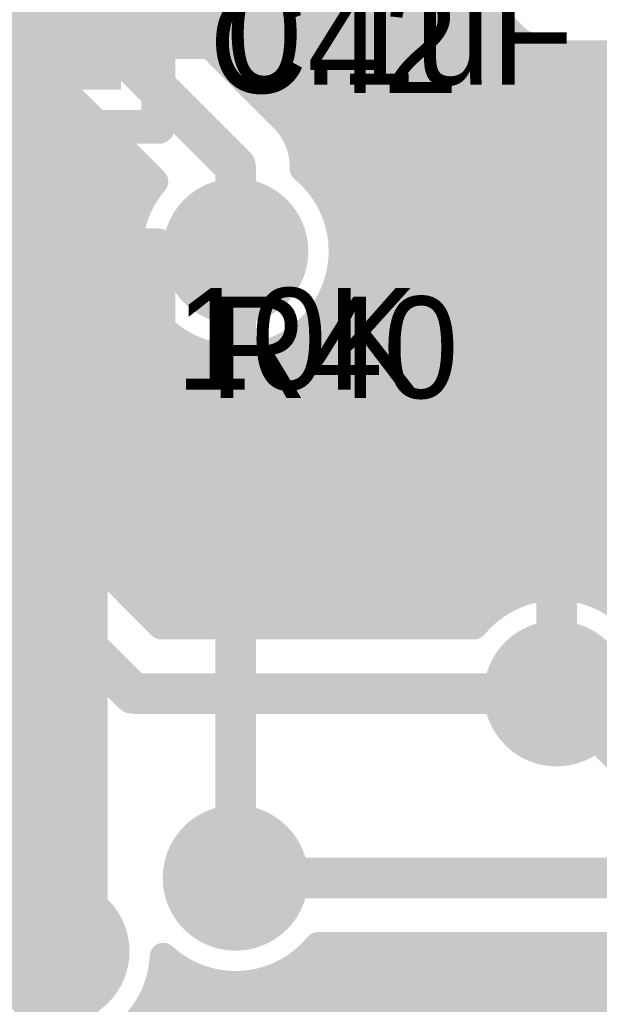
# Model space of a CAD drawing. Extents: x 7.17 to 14.1, y 4 to 11.75.
# Tile 37 of 189: x 8.34 to 8.52, y 7.09 to 7.38. Entities that reach past the tile are written whole.
import ezdxf

# ---------------------------------------------------------------- set-up
doc = ezdxf.new("R2010")
doc.units = 0
doc.layers.get('0').update_dxf_attribs({"linetype": 'CONTINUOUS'})
for name, color, linetype in [('BOTTOMLAYER', 5, 'CONTINUOUS'), ('BOTTOMSOLDER', 6, 'CONTINUOUS'), ('MECHANICAL1', 6, 'CONTINUOUS'), ('TOPLAYER', 1, 'CONTINUOUS'), ('TOPOVERLAY', 2, 'CONTINUOUS'), ('TOPPASTE', 8, 'CONTINUOUS'), ('TOPSOLDER', 216, 'CONTINUOUS')]:
    doc.layers.add(name, color=color, linetype=linetype)

# ---------------------------------------------------------------- blocks, each defined once
blk = doc.blocks.new('0603_60')
at = {"layer": 'MECHANICAL1', "const_width": 0.01}
for points in [[(-0.000531, -0.014252), (-0.000531, 0.015748)], [(-0.000531, 0.015748), (0.059468, 0.015748)], [(0.059468, -0.014252), (0.059468, 0.015748)], [(-0.000531, -0.014252), (0.059468, -0.014252)]]:
    blk.add_lwpolyline(points, dxfattribs=at)
at = {"layer": 'MECHANICAL1', "const_width": 0.005}
for points in [[(-0.003031, 0.015748, 1), (0.001969, 0.015748, 1)], [(-0.003031, 0.015748, 1), (0.001969, 0.015748, 1)], [(0.056968, 0.015748, 1), (0.061968, 0.015748, 1)], [(0.056968, 0.015748, 1), (0.061968, 0.015748, 1)], [(-0.003031, -0.014252, 1), (0.001969, -0.014252, 1)], [(-0.003031, -0.014252, 1), (0.001969, -0.014252, 1)], [(0.056968, -0.014252, 1), (0.061968, -0.014252, 1)], [(0.056968, -0.014252, 1), (0.061968, -0.014252, 1)]]:
    blk.add_lwpolyline(points, format="xyb", close=True, dxfattribs=at)
at = {"layer": 'TOPLAYER'}
for points in [[(-0.015, -0.015), (0.015, -0.015), (-0.015, 0.015), (0.015, 0.015)], [(0.045, -0.015), (0.075, -0.015), (0.045, 0.015), (0.075, 0.015)]]:
    blk.add_solid(points, dxfattribs=at)
at = {"layer": 'TOPOVERLAY', "const_width": 0.01}
for points in [[(-0.03, 0), (-0.03, 0.03)], [(-0.03, 0.03), (0.09, 0.03)], [(0.09, -0.03), (0.09, 0.03)], [(-0.03, -0.03), (-0.03, 0)], [(-0.03, -0.03), (0.09, -0.03)]]:
    blk.add_lwpolyline(points, dxfattribs=at)
at = {"layer": 'TOPOVERLAY', "const_width": 0.005}
for points in [[(-0.0325, 0.03, 1), (-0.0275, 0.03, 1)], [(-0.0325, 0.03, 1), (-0.0275, 0.03, 1)], [(0.0875, 0.03, 1), (0.0925, 0.03, 1)], [(0.0875, 0.03, 1), (0.0925, 0.03, 1)], [(-0.0325, 0, 1), (-0.0275, 0, 1)], [(-0.0325, 0, 1), (-0.0275, 0, 1)], [(-0.0325, -0.03, 1), (-0.0275, -0.03, 1)], [(-0.0325, -0.03, 1), (-0.0275, -0.03, 1)], [(0.0875, -0.03, 1), (0.0925, -0.03, 1)], [(0.0875, -0.03, 1), (0.0925, -0.03, 1)]]:
    blk.add_lwpolyline(points, format="xyb", close=True, dxfattribs=at)
at = {"layer": 'TOPPASTE'}
for points in [[(-0.015, -0.015), (0.015, -0.015), (-0.015, 0.015), (0.015, 0.015)], [(0.045, -0.015), (0.075, -0.015), (0.045, 0.015), (0.075, 0.015)]]:
    blk.add_solid(points, dxfattribs=at)
at = {"layer": 'TOPSOLDER'}
for points in [[(-0.019, -0.019), (0.019, -0.019), (-0.019, 0.019), (0.019, 0.019)], [(0.041, -0.019), (0.079, -0.019), (0.041, 0.019), (0.079, 0.019)]]:
    blk.add_solid(points, dxfattribs=at)
blk = doc.blocks.new('0603_62')
at = {"layer": 'MECHANICAL1', "const_width": 0.01}
for points in [[(0.059468, 0.015748), (-0.000531, 0.015748)], [(-0.000531, 0.015748), (-0.000531, -0.014252)], [(0.059468, 0.015748), (0.059468, -0.014252)], [(0.059468, -0.014252), (-0.000531, -0.014252)]]:
    blk.add_lwpolyline(points, dxfattribs=at)
at = {"layer": 'MECHANICAL1', "const_width": 0.005}
for points in [[(-0.003031, 0.015748, 1), (0.001969, 0.015748, 1)], [(-0.003031, 0.015748, 1), (0.001969, 0.015748, 1)], [(0.056968, 0.015748, 1), (0.061968, 0.015748, 1)], [(0.056968, 0.015748, 1), (0.061968, 0.015748, 1)], [(-0.003031, -0.014252, 1), (0.001969, -0.014252, 1)], [(-0.003031, -0.014252, 1), (0.001969, -0.014252, 1)], [(0.056968, -0.014252, 1), (0.061968, -0.014252, 1)], [(0.056968, -0.014252, 1), (0.061968, -0.014252, 1)]]:
    blk.add_lwpolyline(points, format="xyb", close=True, dxfattribs=at)
at = {"layer": 'TOPLAYER'}
for points in [[(-0.015, -0.015), (0.015, -0.015), (-0.015, 0.015), (0.015, 0.015)], [(0.045, -0.015), (0.075, -0.015), (0.045, 0.015), (0.075, 0.015)]]:
    blk.add_solid(points, dxfattribs=at)
at = {"layer": 'TOPOVERLAY', "const_width": 0.01}
for points in [[(0.09, 0.03), (-0.03, 0.03)], [(-0.03, 0.03), (-0.03, 0)], [(0.09, 0.03), (0.09, -0.03)], [(-0.03, 0), (-0.03, -0.03)], [(0.09, -0.03), (-0.03, -0.03)]]:
    blk.add_lwpolyline(points, dxfattribs=at)
at = {"layer": 'TOPOVERLAY', "const_width": 0.005}
for points in [[(-0.0325, 0.03, 1), (-0.0275, 0.03, 1)], [(-0.0325, 0.03, 1), (-0.0275, 0.03, 1)], [(0.0875, 0.03, 1), (0.0925, 0.03, 1)], [(0.0875, 0.03, 1), (0.0925, 0.03, 1)], [(-0.0325, 0, 1), (-0.0275, 0, 1)], [(-0.0325, 0, 1), (-0.0275, 0, 1)], [(-0.0325, -0.03, 1), (-0.0275, -0.03, 1)], [(-0.0325, -0.03, 1), (-0.0275, -0.03, 1)], [(0.0875, -0.03, 1), (0.0925, -0.03, 1)], [(0.0875, -0.03, 1), (0.0925, -0.03, 1)]]:
    blk.add_lwpolyline(points, format="xyb", close=True, dxfattribs=at)
at = {"layer": 'TOPPASTE'}
for points in [[(-0.015, -0.015), (0.015, -0.015), (-0.015, 0.015), (0.015, 0.015)], [(0.045, -0.015), (0.075, -0.015), (0.045, 0.015), (0.075, 0.015)]]:
    blk.add_solid(points, dxfattribs=at)
at = {"layer": 'TOPSOLDER'}
for points in [[(-0.019, -0.019), (0.019, -0.019), (-0.019, 0.019), (0.019, 0.019)], [(0.041, -0.019), (0.079, -0.019), (0.041, 0.019), (0.079, 0.019)]]:
    blk.add_solid(points, dxfattribs=at)

msp = doc.modelspace()

# ---------------------------------------------------------------- linework, layer by layer
at = {"layer": 'BOTTOMLAYER'}
for points, const_width in [([(8.406932, 7.19778), (8.626932, 7.41778)], 0.008), ([(8.414003, 7.19778), (8.634003, 7.41778)], 0.008), ([(8.421074, 7.19778), (8.641074, 7.41778)], 0.008), ([(8.428145, 7.19778), (8.648145, 7.41778)], 0.008), ([(8.435216, 7.19778), (8.655216, 7.41778)], 0.008), ([(8.442288, 7.19778), (8.662288, 7.41778)], 0.008), ([(8.449359, 7.19778), (8.669359, 7.41778)], 0.008), ([(8.45643, 7.19778), (8.67643, 7.41778)], 0.008), ([(8.463501, 7.19778), (8.683501, 7.41778)], 0.008), ([(8.470572, 7.19778), (8.690572, 7.41778)], 0.008), ([(8.477643, 7.19778), (8.697643, 7.41778)], 0.008), ([(8.495433, 7.208499), (8.704714, 7.41778)], 0.008), ([(8.503273, 7.209268), (8.711785, 7.41778)], 0.008), ([(8.509538, 7.208462), (8.718856, 7.41778)], 0.008), ([(8.51486, 7.206713), (8.725927, 7.41778)], 0.008), ([(8.373381, 7.402185), (8.574044, 7.201522)], 0.008), ([(8.380452, 7.402185), (8.577789, 7.204848)], 0.008), ([(8.387523, 7.402185), (8.582116, 7.207592)], 0.008), ([(8.390209, 7.379048), (8.413346, 7.402185)], 0.008), ([(8.393745, 7.375512), (8.420417, 7.402185)], 0.008), ([(8.394594, 7.402185), (8.587094, 7.209685)], 0.008), ([(8.39728, 7.371977), (8.427489, 7.402185)], 0.008), ([(8.400816, 7.368441), (8.43456, 7.402185)], 0.008), ([(8.401665, 7.402185), (8.592883, 7.210967)], 0.008), ([(8.404351, 7.364906), (8.441631, 7.402185)], 0.008), ([(8.407887, 7.36137), (8.448702, 7.402185)], 0.008), ([(8.408736, 7.402185), (8.599866, 7.211055)], 0.008), ([(8.411423, 7.357835), (8.455773, 7.402185)], 0.008), ([(8.414958, 7.354299), (8.46113, 7.400471)], 0.008), ([(8.415807, 7.402185), (8.60945, 7.208543)], 0.008), ([(8.422879, 7.402185), (8.626356, 7.198708)], 0.008), ([(8.42995, 7.402185), (8.633427, 7.198708)], 0.008), ([(8.437021, 7.402185), (8.640498, 7.198708)], 0.008), ([(8.444092, 7.402185), (8.647569, 7.198708)], 0.008), ([(8.451163, 7.402185), (8.65464, 7.198708)], 0.008), ([(8.458234, 7.402185), (8.661711, 7.198708)], 0.008), ([(8.459417, 7.402185), (8.489116, 7.372486)], 0.008), ([(8.371188, 7.398069), (8.421714, 7.347543)], 0.008), ([(8.418494, 7.350764), (8.464666, 7.396936)], 0.008), ([(8.422026, 7.347225), (8.468201, 7.3934)], 0.008), ([(8.42504, 7.343167), (8.471737, 7.389865)], 0.008), ([(8.357014, 7.383959), (8.407604, 7.333369)], 0.012), ([(8.427038, 7.338094), (8.475273, 7.386329)], 0.008), ([(8.428209, 7.332195), (8.478808, 7.382794)], 0.008), ([(8.43172, 7.328634), (8.482344, 7.379258)], 0.008), ([(8.434659, 7.324502), (8.485879, 7.375723)], 0.008), ([(8.436977, 7.319749), (8.489417, 7.37219)], 0.008), ([(8.399861, 7.19778), (8.570159, 7.368078)], 0.008), ([(8.43855, 7.314251), (8.493471, 7.369172)], 0.008), ([(8.36449, 7.218978), (8.512108, 7.366596)], 0.008), ([(8.368026, 7.215442), (8.519179, 7.366596)], 0.008), ([(8.371561, 7.211907), (8.52625, 7.366596)], 0.008), ([(8.375097, 7.208371), (8.533321, 7.366596)], 0.008), ([(8.378632, 7.204836), (8.540393, 7.366596)], 0.008), ([(8.382168, 7.2013), (8.547464, 7.366596)], 0.008), ([(8.385719, 7.19778), (8.554535, 7.366596)], 0.008), ([(8.39279, 7.19778), (8.561606, 7.366596)], 0.008), ([(8.437783, 7.299342), (8.505037, 7.366596)], 0.008), ([(8.439098, 7.307728), (8.498539, 7.367169)], 0.008), ([(8.50073, 7.366761), (8.668782, 7.198708)], 0.008), ([(8.50329, 7.366596), (8.562604, 7.366596)], 0.008), ([(8.507965, 7.366596), (8.658268, 7.216293)], 0.008), ([(8.515036, 7.366596), (8.655469, 7.226163)], 0.008), ([(8.195657, 7.21278), (8.346836, 7.363959)], 0.008), ([(8.249622, 7.363309), (8.415151, 7.19778)], 0.008), ([(8.249912, 7.363959), (8.34873, 7.363959)], 0.008), ([(8.256043, 7.363959), (8.422222, 7.19778)], 0.008), ([(8.263114, 7.363959), (8.429293, 7.19778)], 0.008), ([(8.270185, 7.363959), (8.436364, 7.19778)], 0.008), ([(8.277256, 7.363959), (8.443435, 7.19778)], 0.008), ([(8.284327, 7.363959), (8.450506, 7.19778)], 0.008), ([(8.291398, 7.363959), (8.457577, 7.19778)], 0.008), ([(8.298469, 7.363959), (8.464648, 7.19778)], 0.008), ([(8.30554, 7.363959), (8.471719, 7.19778)], 0.008), ([(8.312611, 7.363959), (8.377511, 7.299059)], 0.008), ([(8.319683, 7.363959), (8.376115, 7.307526)], 0.008), ([(8.326754, 7.363959), (8.376627, 7.314086)], 0.008), ([(8.333825, 7.363959), (8.378177, 7.319607)], 0.008), ([(8.340896, 7.363959), (8.380476, 7.324379)], 0.008), ([(8.347967, 7.363959), (8.383399, 7.328527)], 0.008), ([(8.34873, 7.363959), (8.383749, 7.32894)], 0.008), ([(8.202728, 7.21278), (8.351318, 7.36137)], 0.008), ([(8.209799, 7.21278), (8.354854, 7.357835)], 0.008), ([(8.247186, 7.358673), (8.408079, 7.19778)], 0.008), ([(8.21687, 7.21278), (8.358389, 7.354299)], 0.008), ([(8.244333, 7.354455), (8.401008, 7.19778)], 0.008), ([(8.223941, 7.21278), (8.361925, 7.350764)], 0.008), ([(8.241087, 7.35063), (8.393937, 7.19778)], 0.008), ([(8.279602, 7.261369), (8.365461, 7.347228)], 0.008), ([(8.23746, 7.347186), (8.386866, 7.19778)], 0.008), ([(8.2869, 7.261596), (8.368996, 7.343693)], 0.008), ([(8.424626, 7.343868), (8.570865, 7.19763)], 0.008), ([(8.293971, 7.261596), (8.372532, 7.340157)], 0.008), ([(8.301042, 7.261596), (8.376067, 7.336621)], 0.008), ([(8.308113, 7.261596), (8.379603, 7.333086)], 0.008), ([(8.407604, 7.308369), (8.407604, 7.333369)], 0.012), ([(8.427599, 7.333825), (8.568279, 7.193145)], 0.008), ([(8.315125, 7.261537), (8.383138, 7.32955)], 0.008), ([(8.320879, 7.26022), (8.377176, 7.316517)], 0.008), ([(8.438102, 7.31625), (8.566374, 7.187978)], 0.008), ([(8.325438, 7.257708), (8.376104, 7.308374)], 0.008), ([(8.439103, 7.308178), (8.565348, 7.181934)], 0.008), ([(8.329135, 7.254334), (8.376763, 7.301961)], 0.008), ([(8.438411, 7.301799), (8.565701, 7.17451)], 0.008), ([(8.33267, 7.250798), (8.37841, 7.296538)], 0.008), ([(8.436741, 7.296398), (8.567543, 7.165596)], 0.008), ([(8.336206, 7.247262), (8.380787, 7.291843)], 0.008), ([(8.434346, 7.291722), (8.560472, 7.165596)], 0.008), ([(8.339741, 7.243727), (8.383778, 7.287764)], 0.008), ([(8.431339, 7.287659), (8.510878, 7.208119)], 0.008), ([(8.343277, 7.240191), (8.387339, 7.284253)], 0.008), ([(8.427762, 7.284164), (8.502647, 7.209279)], 0.008), ([(8.346812, 7.236656), (8.391471, 7.281314)], 0.008), ([(8.423614, 7.281241), (8.496193, 7.208662)], 0.008), ([(8.350348, 7.23312), (8.396224, 7.278996)], 0.008), ([(8.360955, 7.222513), (8.416631, 7.27819)], 0.008), ([(8.398294, 7.278276), (8.478397, 7.198174)], 0.008), ([(8.418842, 7.278942), (8.490742, 7.207042)], 0.008), ([(8.353884, 7.229585), (8.401722, 7.277423)], 0.008), ([(8.357419, 7.226049), (8.408245, 7.276876)], 0.008), ([(8.406761, 7.27688), (8.481926, 7.201715)], 0.008), ([(8.413321, 7.277392), (8.486026, 7.204687)], 0.008), ([(8.327762, 7.255706), (8.385688, 7.19778)], 0.008), ([(8.313588, 7.241596), (8.377404, 7.17778)], 0.012), ([(8.385688, 7.19778), (8.478068, 7.19778)], 0.008), ([(8.377404, 7.17778), (8.502404, 7.17778)], 0.012), ([(8.502404, 7.17778), (8.533588, 7.146596)], 0.01), ([(8.407604, 7.123369), (8.792405, 7.123369)], 0.012), ([(7.524804, 7.101673), (8.354804, 7.101673)], 0.03), ([(8.142024, 6.812663), (8.43273, 7.103369)], 0.008), ([(8.144191, 6.807759), (8.439801, 7.103369)], 0.008), ([(8.146226, 6.802723), (8.446872, 7.103369)], 0.008), ([(8.148122, 6.797548), (8.453943, 7.103369)], 0.008), ([(8.149874, 6.792229), (8.461014, 7.103369)], 0.008), ([(8.151473, 6.786757), (8.468085, 7.103369)], 0.008), ([(8.152912, 6.781124), (8.475156, 7.103369)], 0.008), ([(8.154179, 6.77532), (8.482228, 7.103369)], 0.008), ([(8.155262, 6.769332), (8.489299, 7.103369)], 0.008), ([(8.155981, 6.720554), (8.538796, 7.103369)], 0.008), ([(8.156148, 6.763147), (8.49637, 7.103369)], 0.008), ([(8.156818, 6.756746), (8.503441, 7.103369)], 0.008), ([(8.156837, 6.728481), (8.531725, 7.103369)], 0.008), ([(8.157252, 6.750109), (8.510512, 7.103369)], 0.008), ([(8.157299, 6.736014), (8.524654, 7.103369)], 0.008), ([(8.157424, 6.743209), (8.517583, 7.103369)], 0.008), ([(8.431868, 7.103281), (8.674174, 6.860975)], 0.008), ([(8.43194, 7.103369), (8.784121, 7.103369)], 0.008), ([(8.438851, 7.103369), (8.68073, 6.861489)], 0.008), ([(8.445922, 7.103369), (8.689191, 6.8601)], 0.008), ([(8.452993, 7.103369), (8.749904, 6.806458)], 0.008), ([(8.460064, 7.103369), (8.749904, 6.813529)], 0.008), ([(8.467135, 7.103369), (8.749904, 6.8206)], 0.008), ([(8.474206, 7.103369), (8.749904, 6.827671)], 0.008), ([(8.481277, 7.103369), (8.749904, 6.834742)], 0.008), ([(8.488348, 7.103369), (8.749904, 6.841813)], 0.008), ([(8.495419, 7.103369), (8.749904, 6.848884)], 0.008), ([(8.502491, 7.103369), (8.749904, 6.855956)], 0.008), ([(8.509562, 7.103369), (8.749904, 6.863027)], 0.008), ([(8.516633, 7.103369), (8.749904, 6.870098)], 0.008), ([(8.386224, 7.099427), (8.649094, 6.836557)], 0.008), ([(8.428383, 7.099694), (8.668655, 6.859423)], 0.008), ([(8.24409, 6.943014), (8.395404, 7.094328)], 0.008), ([(8.384098, 7.090093), (8.390758, 7.096752)], 0.008), ([(8.42433, 7.096676), (8.663884, 6.857122)], 0.008), ([(8.13731, 6.822091), (8.407092, 7.091873)], 0.008), ([(8.13731, 6.822091), (8.407092, 7.091873)], 0.008), ([(8.139729, 6.817439), (8.415052, 7.092762)], 0.008), ([(8.233533, 6.925385), (8.400767, 7.09262)], 0.008), ([(8.385194, 7.093386), (8.648404, 6.830175)], 0.008), ([(8.399895, 7.092827), (8.650763, 6.841959)], 0.008), ([(8.407922, 7.091871), (8.653156, 6.846637)], 0.008), ([(8.41428, 7.092585), (8.656162, 6.850702)], 0.008), ([(8.419666, 7.09427), (8.659737, 6.854198)], 0.008), ([(8.383287, 7.088221), (8.649411, 6.822097)], 0.008), ([(8.3807, 7.083738), (8.659904, 6.804533)], 0.008)]:
    msp.add_lwpolyline(points, dxfattribs=dict(at, const_width=const_width))
for points, const_width in [([(8.480344, 7.379258, 1), (8.484344, 7.379258, 1)], 0.004), ([(8.388209, 7.379048, 1), (8.392209, 7.379048, 1)], 0.004), ([(8.391745, 7.375512, 1), (8.395745, 7.375512, 1)], 0.004), ([(8.483879, 7.375723, 1), (8.487879, 7.375723, 1)], 0.004), ([(8.39528, 7.371977, 1), (8.39928, 7.371977, 1)], 0.004), ([(8.487116, 7.372486, 1), (8.491116, 7.372486, 1)], 0.004), ([(8.487116, 7.372486, 1), (8.491116, 7.372486, 1)], 0.004), ([(8.487148, 7.372454, 1), (8.491148, 7.372454, 1)], 0.004), ([(8.487417, 7.37219, 1), (8.491417, 7.37219, 1)], 0.004), ([(8.398816, 7.368441, 1), (8.402816, 7.368441, 1)], 0.004), ([(8.491471, 7.369172, 1), (8.495471, 7.369172, 1)], 0.004), ([(8.402351, 7.364906, 1), (8.406351, 7.364906, 1)], 0.004), ([(8.496539, 7.367169, 1), (8.500539, 7.367169, 1)], 0.004), ([(8.49873, 7.366761, 1), (8.50273, 7.366761, 1)], 0.004), ([(8.50129, 7.366596, 1), (8.50529, 7.366596, 1)], 0.004), ([(8.50129, 7.366596, 1), (8.50529, 7.366596, 1)], 0.004), ([(8.50129, 7.366596, 1), (8.50529, 7.366596, 1)], 0.004), ([(8.503037, 7.366596, 1), (8.507037, 7.366596, 1)], 0.004), ([(8.505965, 7.366596, 1), (8.509965, 7.366596, 1)], 0.004), ([(8.510108, 7.366596, 1), (8.514108, 7.366596, 1)], 0.004), ([(8.513036, 7.366596, 1), (8.517036, 7.366596, 1)], 0.004), ([(8.338896, 7.363959, 1), (8.342896, 7.363959, 1)], 0.004), ([(8.344836, 7.363959, 1), (8.348836, 7.363959, 1)], 0.004), ([(8.345967, 7.363959, 1), (8.349967, 7.363959, 1)], 0.004), ([(8.34673, 7.363959, 1), (8.35073, 7.363959, 1)], 0.004), ([(8.34673, 7.363959, 1), (8.35073, 7.363959, 1)], 0.004), ([(8.349318, 7.36137, 1), (8.353318, 7.36137, 1)], 0.004), ([(8.405887, 7.36137, 1), (8.409887, 7.36137, 1)], 0.004), ([(8.352854, 7.357835, 1), (8.356854, 7.357835, 1)], 0.004), ([(8.409422, 7.357835, 1), (8.413422, 7.357835, 1)], 0.004), ([(8.35639, 7.354299, 1), (8.36039, 7.354299, 1)], 0.004), ([(8.412958, 7.354299, 1), (8.416958, 7.354299, 1)], 0.004), ([(8.359925, 7.350764, 1), (8.363925, 7.350764, 1)], 0.004), ([(8.416494, 7.350764, 1), (8.420494, 7.350764, 1)], 0.004), ([(8.363461, 7.347228, 1), (8.367461, 7.347228, 1)], 0.004), ([(8.419714, 7.347543, 1), (8.423714, 7.347543, 1)], 0.004), ([(8.419714, 7.347543, 1), (8.423714, 7.347543, 1)], 0.004), ([(8.419746, 7.347511, 1), (8.423746, 7.347511, 1)], 0.004), ([(8.420026, 7.347225, 1), (8.424026, 7.347225, 1)], 0.004), ([(8.366996, 7.343693, 1), (8.370996, 7.343693, 1)], 0.004), ([(8.422626, 7.343868, 1), (8.426626, 7.343868, 1)], 0.004), ([(8.423039, 7.343167, 1), (8.427039, 7.343167, 1)], 0.004), ([(8.370532, 7.340157, 1), (8.374532, 7.340157, 1)], 0.004), ([(8.374067, 7.336621, 1), (8.378067, 7.336621, 1)], 0.004), ([(8.425038, 7.338094, 1), (8.429038, 7.338094, 1)], 0.004), ([(8.377603, 7.333086, 1), (8.381603, 7.333086, 1)], 0.004), ([(8.404604, 7.333369, 1), (8.410604, 7.333369, 1)], 0.006), ([(8.404604, 7.333369, 1), (8.410604, 7.333369, 1)], 0.006), ([(8.425599, 7.333825, 1), (8.429599, 7.333825, 1)], 0.004), ([(8.425604, 7.333369, 1), (8.429604, 7.333369, 1)], 0.004), ([(8.425604, 7.333369, 1), (8.429604, 7.333369, 1)], 0.004), ([(8.425604, 7.332705, 1), (8.429604, 7.332705, 1)], 0.004), ([(8.426209, 7.332195, 1), (8.430209, 7.332195, 1)], 0.004), ([(8.381138, 7.32955, 1), (8.385138, 7.32955, 1)], 0.004), ([(8.381399, 7.328527, 1), (8.385399, 7.328527, 1)], 0.004), ([(8.381749, 7.32894, 1), (8.385749, 7.32894, 1)], 0.004), ([(8.381749, 7.32894, 1), (8.385749, 7.32894, 1)], 0.004), ([(8.42972, 7.328634, 1), (8.43372, 7.328634, 1)], 0.004), ([(8.378476, 7.324379, 1), (8.382476, 7.324379, 1)], 0.004), ([(8.432659, 7.324502, 1), (8.436659, 7.324502, 1)], 0.004), ([(8.376177, 7.319607, 1), (8.380177, 7.319607, 1)], 0.004), ([(8.434977, 7.319749, 1), (8.438977, 7.319749, 1)], 0.004), ([(8.375176, 7.316517, 1), (8.379176, 7.316517, 1)], 0.004), ([(8.436102, 7.31625, 1), (8.440102, 7.31625, 1)], 0.004), ([(8.374627, 7.314086, 1), (8.378627, 7.314086, 1)], 0.004), ([(8.43655, 7.314251, 1), (8.44055, 7.314251, 1)], 0.004), ([(8.404604, 7.308369, 1), (8.410604, 7.308369, 1)], 0.006), ([(8.374104, 7.308374, 1), (8.378104, 7.308374, 1)], 0.004), ([(8.374115, 7.307526, 1), (8.378115, 7.307526, 1)], 0.004), ([(8.437098, 7.307728, 1), (8.441097, 7.307728, 1)], 0.004), ([(8.437103, 7.308178, 1), (8.441103, 7.308178, 1)], 0.004), ([(8.437104, 7.308369, 1), (8.441104, 7.308369, 1)], 0.004), ([(8.437104, 7.308369, 1), (8.441104, 7.308369, 1)], 0.004), ([(8.374763, 7.301961, 1), (8.378763, 7.301961, 1)], 0.004), ([(8.436411, 7.301799, 1), (8.440411, 7.301799, 1)], 0.004), ([(8.375511, 7.299059, 1), (8.379511, 7.299059, 1)], 0.004), ([(8.435783, 7.299342, 1), (8.439783, 7.299342, 1)], 0.004), ([(8.37641, 7.296538, 1), (8.38041, 7.296538, 1)], 0.004), ([(8.434741, 7.296398, 1), (8.438741, 7.296398, 1)], 0.004), ([(8.378787, 7.291843, 1), (8.382787, 7.291843, 1)], 0.004), ([(8.432346, 7.291722, 1), (8.436346, 7.291722, 1)], 0.004), ([(8.381778, 7.287764, 1), (8.385778, 7.287764, 1)], 0.004), ([(8.429339, 7.287659, 1), (8.433338, 7.287659, 1)], 0.004), ([(8.385339, 7.284253, 1), (8.389339, 7.284253, 1)], 0.004), ([(8.425762, 7.284164, 1), (8.429762, 7.284164, 1)], 0.004), ([(8.389471, 7.281314, 1), (8.393471, 7.281314, 1)], 0.004), ([(8.421614, 7.281241, 1), (8.425614, 7.281241, 1)], 0.004), ([(8.394224, 7.278996, 1), (8.398224, 7.278996, 1)], 0.004), ([(8.396294, 7.278276, 1), (8.400294, 7.278276, 1)], 0.004), ([(8.414631, 7.27819, 1), (8.418631, 7.27819, 1)], 0.004), ([(8.416842, 7.278942, 1), (8.420842, 7.278942, 1)], 0.004), ([(8.399722, 7.277423, 1), (8.403722, 7.277423, 1)], 0.004), ([(8.404761, 7.27688, 1), (8.408761, 7.27688, 1)], 0.004), ([(8.406246, 7.276876, 1), (8.410246, 7.276876, 1)], 0.004), ([(8.411321, 7.277392, 1), (8.415321, 7.277392, 1)], 0.004), ([(8.341277, 7.240191, 1), (8.345277, 7.240191, 1)], 0.004), ([(8.344812, 7.236656, 1), (8.348812, 7.236656, 1)], 0.004), ([(8.348348, 7.23312, 1), (8.352348, 7.23312, 1)], 0.004), ([(8.351883, 7.229585, 1), (8.355883, 7.229585, 1)], 0.004), ([(8.355419, 7.226049, 1), (8.359419, 7.226049, 1)], 0.004), ([(8.358955, 7.222513, 1), (8.362955, 7.222513, 1)], 0.004), ([(8.36249, 7.218978, 1), (8.36649, 7.218978, 1)], 0.004), ([(8.366026, 7.215442, 1), (8.370026, 7.215442, 1)], 0.004), ([(8.369561, 7.211907, 1), (8.373561, 7.211907, 1)], 0.004), ([(8.373097, 7.208371, 1), (8.377097, 7.208371, 1)], 0.004), ([(8.493433, 7.208499, 1), (8.497433, 7.208499, 1)], 0.004), ([(8.494193, 7.208662, 1), (8.498193, 7.208662, 1)], 0.004), ([(8.500647, 7.209279, 1), (8.504647, 7.209279, 1)], 0.004), ([(8.501273, 7.209268, 1), (8.505273, 7.209268, 1)], 0.004), ([(8.507538, 7.208462, 1), (8.511538, 7.208462, 1)], 0.004), ([(8.508878, 7.208119, 1), (8.512878, 7.208119, 1)], 0.004), ([(8.376632, 7.204836, 1), (8.380632, 7.204836, 1)], 0.004), ([(8.488742, 7.207042, 1), (8.492742, 7.207042, 1)], 0.004), ([(8.51286, 7.206713, 1), (8.51686, 7.206713, 1)], 0.004), ([(8.484025, 7.204687, 1), (8.488025, 7.204687, 1)], 0.004), ([(8.380168, 7.2013, 1), (8.384168, 7.2013, 1)], 0.004), ([(8.479926, 7.201715, 1), (8.483926, 7.201715, 1)], 0.004), ([(8.383688, 7.19778, 1), (8.387688, 7.19778, 1)], 0.004), ([(8.383688, 7.19778, 1), (8.387688, 7.19778, 1)], 0.004), ([(8.383719, 7.19778, 1), (8.387719, 7.19778, 1)], 0.004), ([(8.384866, 7.19778, 1), (8.388866, 7.19778, 1)], 0.004), ([(8.39079, 7.19778, 1), (8.39479, 7.19778, 1)], 0.004), ([(8.391937, 7.19778, 1), (8.395937, 7.19778, 1)], 0.004), ([(8.397861, 7.19778, 1), (8.401861, 7.19778, 1)], 0.004), ([(8.399008, 7.19778, 1), (8.403008, 7.19778, 1)], 0.004), ([(8.404932, 7.19778, 1), (8.408932, 7.19778, 1)], 0.004), ([(8.40608, 7.19778, 1), (8.41008, 7.19778, 1)], 0.004), ([(8.412003, 7.19778, 1), (8.416003, 7.19778, 1)], 0.004), ([(8.413151, 7.19778, 1), (8.417151, 7.19778, 1)], 0.004), ([(8.419074, 7.19778, 1), (8.423074, 7.19778, 1)], 0.004), ([(8.420222, 7.19778, 1), (8.424222, 7.19778, 1)], 0.004), ([(8.426145, 7.19778, 1), (8.430145, 7.19778, 1)], 0.004), ([(8.427293, 7.19778, 1), (8.431293, 7.19778, 1)], 0.004), ([(8.433217, 7.19778, 1), (8.437216, 7.19778, 1)], 0.004), ([(8.434364, 7.19778, 1), (8.438364, 7.19778, 1)], 0.004), ([(8.440288, 7.19778, 1), (8.444288, 7.19778, 1)], 0.004), ([(8.441435, 7.19778, 1), (8.445435, 7.19778, 1)], 0.004), ([(8.447359, 7.19778, 1), (8.451359, 7.19778, 1)], 0.004), ([(8.448506, 7.19778, 1), (8.452506, 7.19778, 1)], 0.004), ([(8.45443, 7.19778, 1), (8.45843, 7.19778, 1)], 0.004), ([(8.455577, 7.19778, 1), (8.459577, 7.19778, 1)], 0.004), ([(8.461501, 7.19778, 1), (8.465501, 7.19778, 1)], 0.004), ([(8.462648, 7.19778, 1), (8.466648, 7.19778, 1)], 0.004), ([(8.468572, 7.19778, 1), (8.472572, 7.19778, 1)], 0.004), ([(8.469719, 7.19778, 1), (8.473719, 7.19778, 1)], 0.004), ([(8.475643, 7.19778, 1), (8.479643, 7.19778, 1)], 0.004), ([(8.476068, 7.19778, 1), (8.480068, 7.19778, 1)], 0.004), ([(8.476068, 7.19778, 1), (8.480068, 7.19778, 1)], 0.004), ([(8.476397, 7.198174, 1), (8.480397, 7.198174, 1)], 0.004), ([(8.374404, 7.17778, 1), (8.380404, 7.17778, 1)], 0.006), ([(8.374404, 7.17778, 1), (8.380404, 7.17778, 1)], 0.006), ([(8.499404, 7.17778, 1), (8.505404, 7.17778, 1)], 0.006), ([(8.499904, 7.17778, 1), (8.504904, 7.17778, 1)], 0.005), ([(8.404604, 7.123369, 1), (8.410604, 7.123369, 1)], 0.006), ([(8.347304, 7.101673, 1), (8.362304, 7.101673, 1)], 0.015), ([(8.429868, 7.103281, 1), (8.433868, 7.103281, 1)], 0.004), ([(8.42994, 7.103369, 1), (8.43394, 7.103369, 1)], 0.004), ([(8.42994, 7.103369, 1), (8.43394, 7.103369, 1)], 0.004), ([(8.43073, 7.103369, 1), (8.43473, 7.103369, 1)], 0.004), ([(8.436851, 7.103369, 1), (8.440851, 7.103369, 1)], 0.004), ([(8.437801, 7.103369, 1), (8.441801, 7.103369, 1)], 0.004), ([(8.443922, 7.103369, 1), (8.447922, 7.103369, 1)], 0.004), ([(8.444872, 7.103369, 1), (8.448872, 7.103369, 1)], 0.004), ([(8.450993, 7.103369, 1), (8.454993, 7.103369, 1)], 0.004), ([(8.451943, 7.103369, 1), (8.455943, 7.103369, 1)], 0.004), ([(8.458064, 7.103369, 1), (8.462064, 7.103369, 1)], 0.004), ([(8.459014, 7.103369, 1), (8.463014, 7.103369, 1)], 0.004), ([(8.465135, 7.103369, 1), (8.469135, 7.103369, 1)], 0.004), ([(8.466085, 7.103369, 1), (8.470085, 7.103369, 1)], 0.004), ([(8.472206, 7.103369, 1), (8.476206, 7.103369, 1)], 0.004), ([(8.473156, 7.103369, 1), (8.477156, 7.103369, 1)], 0.004), ([(8.479277, 7.103369, 1), (8.483277, 7.103369, 1)], 0.004), ([(8.480227, 7.103369, 1), (8.484227, 7.103369, 1)], 0.004), ([(8.486348, 7.103369, 1), (8.490348, 7.103369, 1)], 0.004), ([(8.487299, 7.103369, 1), (8.491299, 7.103369, 1)], 0.004), ([(8.493419, 7.103369, 1), (8.497419, 7.103369, 1)], 0.004), ([(8.49437, 7.103369, 1), (8.49837, 7.103369, 1)], 0.004), ([(8.50049, 7.103369, 1), (8.50449, 7.103369, 1)], 0.004), ([(8.501441, 7.103369, 1), (8.505441, 7.103369, 1)], 0.004), ([(8.507562, 7.103369, 1), (8.511562, 7.103369, 1)], 0.004), ([(8.508512, 7.103369, 1), (8.512512, 7.103369, 1)], 0.004), ([(8.514633, 7.103369, 1), (8.518633, 7.103369, 1)], 0.004), ([(8.515583, 7.103369, 1), (8.519583, 7.103369, 1)], 0.004), ([(8.384269, 7.100194, 1), (8.388269, 7.100194, 1)], 0.004), ([(8.384269, 7.100194, 1), (8.388269, 7.100194, 1)], 0.004), ([(8.384224, 7.099427, 1), (8.388224, 7.099427, 1)], 0.004), ([(8.426383, 7.099694, 1), (8.430383, 7.099694, 1)], 0.004), ([(8.388758, 7.096752, 1), (8.392758, 7.096752, 1)], 0.004), ([(8.393404, 7.094328, 1), (8.397404, 7.094328, 1)], 0.004), ([(8.42233, 7.096676, 1), (8.42633, 7.096676, 1)], 0.004), ([(8.383194, 7.093386, 1), (8.387194, 7.093386, 1)], 0.004), ([(8.397895, 7.092827, 1), (8.401895, 7.092827, 1)], 0.004), ([(8.398767, 7.09262, 1), (8.402767, 7.09262, 1)], 0.004), ([(8.405092, 7.091873, 1), (8.409092, 7.091873, 1)], 0.004), ([(8.405092, 7.091873, 1), (8.409092, 7.091873, 1)], 0.004), ([(8.405922, 7.091871, 1), (8.409922, 7.091871, 1)], 0.004), ([(8.41228, 7.092585, 1), (8.41628, 7.092585, 1)], 0.004), ([(8.413052, 7.092762, 1), (8.417052, 7.092762, 1)], 0.004), ([(8.417666, 7.09427, 1), (8.421665, 7.09427, 1)], 0.004), ([(8.382098, 7.090093, 1), (8.386098, 7.090093, 1)], 0.004), ([(8.381287, 7.088221, 1), (8.385287, 7.088221, 1)], 0.004), ([(8.3787, 7.083738, 1), (8.3827, 7.083738, 1)], 0.004)]:
    msp.add_lwpolyline(points, format="xyb", close=True, dxfattribs=dict(at, const_width=const_width))
at = {"layer": 'BOTTOMLAYER', "const_width": 0.008}
for points in [[(8.50329, 7.366596, -0.199496), (8.489116, 7.372486)], [(8.50329, 7.366596, -0.198912), (8.489148, 7.372454)], [(8.421714, 7.347543, -0.199496), (8.427604, 7.333369)], [(8.421746, 7.347511, -0.198912), (8.427604, 7.333369)], [(8.427604, 7.332705, -0.224378), (8.439104, 7.308369)], [(8.439104, 7.308369, -1.438438), (8.383749, 7.32894)], [(8.478068, 7.19778, -0.704024), (8.533904, 7.17778)], [(8.43194, 7.103369, -0.430763), (8.386269, 7.100194)], [(8.386269, 7.100194, -0.522175), (8.342506, 7.072673)]]:
    msp.add_lwpolyline(points, format="xyb", dxfattribs=at)
at = {"layer": 'BOTTOMSOLDER', "const_width": 0.0215}
for points in [[(8.429054, 7.375082, 1), (8.450554, 7.375082, 1)], [(8.396854, 7.308369, 1), (8.418354, 7.308369, 1)], [(8.491654, 7.17778, 1), (8.513154, 7.17778, 1)], [(8.396854, 7.123369, 1), (8.418354, 7.123369, 1)], [(8.344054, 7.101673, 1), (8.365554, 7.101673, 1)]]:
    msp.add_lwpolyline(points, format="xyb", close=True, dxfattribs=at)
at = {"layer": 'TOPLAYER'}
for points, const_width in [([(8.439804, 7.375082), (8.439804, 7.405082)], 0.02), ([(8.354804, 7.375082), (8.439804, 7.375082)], 0.02), ([(8.439804, 7.375082), (8.469804, 7.375082)], 0.012), ([(8.469804, 7.375082), (8.486516, 7.35837)], 0.012), ([(8.486516, 7.35837), (8.597404, 7.35837)], 0.012), ([(8.294804, 7.340082), (8.354804, 7.280082)], 0.025), ([(8.502404, 7.31278), (8.522404, 7.33278)], 0.012), ([(8.502404, 7.17778), (8.502404, 7.31278)], 0.012), ([(8.407604, 7.123369), (8.407604, 7.308369)], 0.012), ([(8.354804, 7.101673), (8.354804, 7.280082)], 0.03), ([(8.354804, 6.9901), (8.354804, 7.101673)], 0.025)]:
    msp.add_lwpolyline(points, dxfattribs=dict(at, const_width=const_width))
for points, const_width in [([(8.349804, 7.375082, 1), (8.359804, 7.375082, 1)], 0.01), ([(8.434804, 7.375082, 1), (8.444804, 7.375082, 1)], 0.01), ([(8.434804, 7.375082, 1), (8.444804, 7.375082, 1)], 0.01), ([(8.436804, 7.375082, 1), (8.442804, 7.375082, 1)], 0.006), ([(8.466804, 7.375082, 1), (8.472804, 7.375082, 1)], 0.006), ([(8.466804, 7.375082, 1), (8.472804, 7.375082, 1)], 0.006), ([(8.483516, 7.35837, 1), (8.489516, 7.35837, 1)], 0.006), ([(8.483516, 7.35837, 1), (8.489516, 7.35837, 1)], 0.006), ([(8.499404, 7.31278, 1), (8.505404, 7.31278, 1)], 0.006), ([(8.499404, 7.31278, 1), (8.505404, 7.31278, 1)], 0.006), ([(8.404604, 7.308369, 1), (8.410604, 7.308369, 1)], 0.006), ([(8.347304, 7.280082, 1), (8.362304, 7.280082, 1)], 0.015), ([(8.348554, 7.280082, 1), (8.361054, 7.280082, 1)], 0.0125), ([(8.499404, 7.17778, 1), (8.505404, 7.17778, 1)], 0.006), ([(8.404604, 7.123369, 1), (8.410604, 7.123369, 1)], 0.006), ([(8.347304, 7.101673, 1), (8.362304, 7.101673, 1)], 0.015), ([(8.348554, 7.101673, 1), (8.361054, 7.101673, 1)], 0.0125)]:
    msp.add_lwpolyline(points, format="xyb", close=True, dxfattribs=dict(at, const_width=const_width))
at = {"layer": 'TOPSOLDER', "const_width": 0.0215}
for points in [[(8.429054, 7.375082, 1), (8.450554, 7.375082, 1)], [(8.396854, 7.308369, 1), (8.418354, 7.308369, 1)], [(8.491654, 7.17778, 1), (8.513154, 7.17778, 1)], [(8.396854, 7.123369, 1), (8.418354, 7.123369, 1)], [(8.344054, 7.101673, 1), (8.365554, 7.101673, 1)]]:
    msp.add_lwpolyline(points, format="xyb", close=True, dxfattribs=at)

# ---------------------------------------------------------------- block references
for name, p, rotation in [('0603_60', (8.294804, 7.375082), 360), ('0603_62', (8.354804, 7.280082), 180)]:
    msp.add_blockref(name, p, dxfattribs=dict(rotation=rotation))

# ---------------------------------------------------------------- texts
at = {"layer": 'MECHANICAL1'}
for s, p in [('0.1uF', (8.404904, 7.3575)), ('10K', (8.389904, 7.2675))]:
    msp.add_text(s, height=0.03, dxfattribs=at).set_placement(p)
at = {"layer": 'TOPOVERLAY'}
for s, p in [('C42', (8.399804, 7.355082)), ('R40', (8.399904, 7.265))]:
    msp.add_text(s, height=0.03, dxfattribs=at).set_placement(p)

doc.saveas('drawing.dxf')
